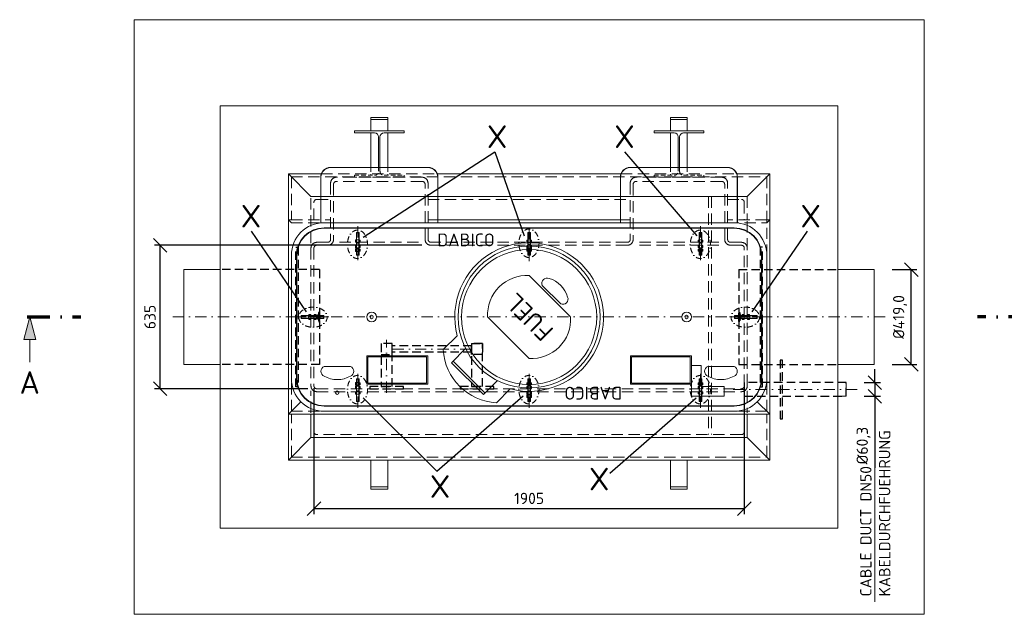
# Model space of a CAD drawing. Header units: millimetres. Extents: x -76904 to 25883, y -13890 to 20369.
# Tile 10 of 29: x -77 to 4281, y -13890 to -11259. Entities that reach past the tile are written whole.
import ezdxf
from ezdxf.enums import TextEntityAlignment as Align

# ---------------------------------------------------------------- set-up
doc = ezdxf.new("R2010")
doc.units = ezdxf.units.MM
doc.header["$MEASUREMENT"] = 0
for name, pattern in [('HIDDEN', [0.375, 0.25, -0.125]), ('STRICHPUNKT2', [0.5, 0.25, -0.125, 0, -0.125]), ('STRICHPUNKTX2', [2, 1, -0.5, 0, -0.5]), ('VERDECKT2', [0.1875, 0.125, -0.0625])]:
    doc.linetypes.add(name, pattern=pattern)
for name, color, linetype, lineweight in [('P------T2', 7, 'Continuous', 18), ('P------T7', 7, 'Continuous', 18), ('P-BS----Bem', 7, 'Continuous', 18), ('P-BS---Schnitt', 7, 'Continuous', 18), ('P-DERDUNG', 7, 'Continuous', 18), ('P-MS250', 190, 'Continuous', 35), ('P-SSLEIX', 7, 'STRICHPUNKT2', 18), ('Verz. Bandstahl 30x3_5mm auf Putz', 1, 'GRENZE2', 18), ('Verz. Bandstahl 30x3_5mm im Beton', 5, 'GRENZE1', 18)]:
    doc.layers.add(name, color=color, linetype=linetype, lineweight=lineweight)
doc.styles.get("Standard").update_dxf_attribs({"font": 'isocpeur.ttf'})
doc.linetypes.add('GRENZE1', pattern='A,6.35,-2.54,[133,ltypeshp.shx,S=2.54,R=0,X=-2.54,Y=0],-2.54,25.4', length=36.83)
doc.linetypes.add('GRENZE2', pattern='A,6.35,-2.54,[132,ltypeshp.shx,S=2.54,R=0,X=-2.54,Y=0],-2.54,25.4', length=36.83)
doc.dimstyles.new('Kopie von ISO-25', dxfattribs={"dimscale": 20, "dimtxt": 2.5, "dimasz": 3, "dimexe": 1.25, "dimexo": 0.625, "dimgap": 1, "dimtad": 1, "dimtxsty": 'Standard', "dimcen": 2.5, "dimadec": 0, "dimazin": 0, "dimtfac": 1, "dimtmove": 0, "dimatfit": 1, "dimfxl": 0, "dimarcsym": 0})

# ---------------------------------------------------------------- blocks, each defined once
blk = doc.blocks.new('_Oblique')
at = {"color": 0, "linetype": 'ByBlock', "lineweight": -2}
blk.add_line((-0.5, -0.5), (0.5, 0.5), dxfattribs=at)
blk = doc.blocks.new('*D125')
at = {"layer": 'Defpoints', "color": 0, "lineweight": 0, "transparency": 16777216}
for p in [(545.1, -12257), (1743.6, -12257), (1238.6, -12892)]:
    blk.add_point(p, dxfattribs=at)
at = {"layer": 'P-BS----Bem', "color": 0, "lineweight": -2, "transparency": 16777216}
for p, q in [((1703.6, -12257), (520.1, -12257)), ((545.1, -12892), (545.1, -12257)), ((1198.6, -12892), (520.1, -12892))]:
    blk.add_line(p, q, dxfattribs=at)
at = {"layer": 'P-BS----Bem', "color": 0, "lineweight": -2, "transparency": 16777216, "xscale": 60, "yscale": 60, "zscale": 60}
for p, rotation in [((545.1, -12257), 90), ((545.1, -12892), 270)]:
    blk.add_blockref('_Oblique', p, dxfattribs=dict(at, rotation=rotation))
at = {"layer": 'P-BS----Bem', "color": 0, "transparency": 16777216, "insert": (500.1, -12574.5), "char_height": 50, "attachment_point": 5, "rotation": 90}
blk.add_mtext('635', dxfattribs=at)
blk = doc.blocks.new('*D126')
at = {"layer": 'Defpoints', "color": 0, "lineweight": 0, "transparency": 16777216}
for p in [(1225.6, -12879), (3130.6, -12879), (3130.6, -13422.4)]:
    blk.add_point(p, dxfattribs=at)
at = {"layer": 'P-BS----Bem', "color": 0, "lineweight": -2, "transparency": 16777216}
for p, q in [((1225.6, -12889), (1225.6, -13447.4)), ((3130.6, -12889), (3130.6, -13447.4)), ((1225.6, -13422.4), (3130.6, -13422.4))]:
    blk.add_line(p, q, dxfattribs=at)
at = {"layer": 'P-BS----Bem', "color": 0, "lineweight": -2, "transparency": 16777216, "xscale": 60, "yscale": 60, "zscale": 60, "rotation": 180}
blk.add_blockref('_Oblique', (1225.6, -13422.4), dxfattribs=at)
at = {"layer": 'P-BS----Bem', "color": 0, "lineweight": -2, "transparency": 16777216, "xscale": 60, "yscale": 60, "zscale": 60}
blk.add_blockref('_Oblique', (3130.6, -13422.4), dxfattribs=at)
at = {"layer": 'P-BS----Bem', "color": 0, "transparency": 16777216, "insert": (2178.1, -13377.4), "char_height": 50, "attachment_point": 5}
blk.add_mtext('1905', dxfattribs=at)
blk = doc.blocks.new('*D140')
at = {"layer": 'Defpoints', "color": 0, "lineweight": 0, "transparency": 16777216}
for p in [(3705.6, -12365), (3869.5, -12365), (3705.6, -12784)]:
    blk.add_point(p, dxfattribs=at)
at = {"layer": 'P-BS----Bem', "color": 0, "lineweight": -2, "transparency": 16777216}
for p, q in [((3785.6, -12365), (3894.5, -12365)), ((3869.5, -12784), (3869.5, -12365)), ((3785.6, -12784), (3894.5, -12784))]:
    blk.add_line(p, q, dxfattribs=at)
at = {"layer": 'P-BS----Bem', "color": 0, "lineweight": -2, "transparency": 16777216, "xscale": 60, "yscale": 60, "zscale": 60}
for p, rotation in [((3869.5, -12365), 90), ((3869.5, -12784), 270)]:
    blk.add_blockref('_Oblique', p, dxfattribs=dict(at, rotation=rotation))
at = {"layer": 'P-BS----Bem', "color": 0, "transparency": 16777216, "insert": (3819.5, -12574.5), "char_height": 50, "attachment_point": 5, "rotation": 90}
blk.add_mtext('%%c419,0', dxfattribs=at)
blk = doc.blocks.new('*D141')
at = {"layer": 'Defpoints', "color": 0, "lineweight": 0, "transparency": 16777216}
for p in [(3580.6, -12864.9), (3708.4, -12864.9), (3580.6, -12925.2)]:
    blk.add_point(p, dxfattribs=at)
at = {"layer": 'P-BS----Bem', "color": 0, "lineweight": -2, "transparency": 16777216}
for p, q in [((3708.4, -12864.9), (3708.4, -12804.9)), ((3660.6, -12864.9), (3733.4, -12864.9)), ((3708.4, -12864.9), (3708.4, -12925.2)), ((3660.6, -12925.2), (3733.4, -12925.2)), ((3708.4, -12925.2), (3708.4, -13242.7))]:
    blk.add_line(p, q, dxfattribs=at)
at = {"layer": 'P-BS----Bem', "color": 0, "lineweight": -2, "transparency": 16777216, "xscale": 60, "yscale": 60, "zscale": 60}
for p, rotation in [((3708.4, -12864.9), 270), ((3708.4, -12925.2), 90)]:
    blk.add_blockref('_Oblique', p, dxfattribs=dict(at, rotation=rotation))
at = {"layer": 'P-BS----Bem', "color": 0, "transparency": 16777216, "insert": (3658.4, -13143.9), "char_height": 50, "attachment_point": 5, "rotation": 90}
blk.add_mtext('%%c60,3', dxfattribs=at)

msp = doc.modelspace()

# ---------------------------------------------------------------- hatches: boundary and pattern name
at = {"layer": 'P-BS---Schnitt', "linetype": 'Continuous', "lineweight": 18}
msp.add_hatch(color=0, dxfattribs=at).paths.add_polyline_path([(-31.377, -12574.515), (-58.172, -12674.515), (-4.582, -12674.515)])

# ---------------------------------------------------------------- linework, layer by layer
at = {"linetype": 'HIDDEN', "lineweight": 0, "ltscale": 80}
for p, q in [((1478.12, -11912.215), (1478.12, -11947.515)), ((1552.12, -11912.215), (1552.12, -11947.515)), ((2804.12, -11912.215), (2804.12, -11947.515)), ((2878.12, -11912.215), (2878.12, -11947.515))]:
    msp.add_line(p, q, dxfattribs=at)
at = {"lineweight": 0}
for p, q in [((1112.82, -11941.215), (1112.82, -12144.215)), ((3243.42, -11941.215), (3243.42, -12144.215)), ((1112.82, -12144.215), (1125.82, -12157.215)), ((1730.62, -12144.215), (2625.62, -12144.215)), ((3243.42, -12144.215), (3230.42, -12157.215)), ((650.62, -12365.015), (811.32, -12365.015)), ((650.62, -12365.015), (650.62, -12784.015)), ((3705.62, -12365.015), (3544.92, -12365.015)), ((3705.62, -12365.015), (3705.62, -12784.015)), ((2178.12, -12390.667), (2361.968, -12574.515)), ((1994.272, -12574.515), (2178.12, -12758.363)), ((1859.707, -12657.462), (1798.188, -12718.98)), ((1834.438, -12776.776), (1896.909, -12714.305)), ((650.62, -12784.015), (811.32, -12784.015)), ((1975.859, -12918.197), (1834.438, -12776.776)), ((1982.93, -12911.126), (1841.509, -12769.705)), ((3705.62, -12784.015), (3544.92, -12784.015)), ((1975.859, -12918.197), (2038.33, -12855.727)), ((2094.959, -12892.52), (2033.491, -12954.089)), ((1112.82, -13004.815), (1168.29, -12949.346)), ((3243.42, -13004.815), (3187.951, -12949.346)), ((1112.82, -13207.815), (1112.82, -13004.815)), ((3243.42, -13207.815), (3243.42, -13004.815))]:
    msp.add_line(p, q, dxfattribs=at)
at = {"linetype": 'HIDDEN', "lineweight": 0, "ltscale": 200}
for p, q in [((1125.82, -11954.215), (3230.42, -11954.215)), ((1125.82, -11954.215), (1125.82, -12144.215)), ((1258.396, -11941.215), (1771.844, -11941.215)), ((2584.396, -11941.215), (3097.844, -11941.215)), ((3230.42, -11954.215), (3230.42, -12302.215)), ((2972.62, -12041.015), (2972.62, -13095.015)), ((2985.62, -12041.015), (2985.62, -13095.015)), ((1125.82, -12144.215), (1299.62, -12144.215)), ((1125.82, -12157.215), (1299.62, -12157.215)), ((3230.42, -12144.215), (3056.62, -12144.215)), ((3056.62, -12157.215), (3230.42, -12157.215)), ((1688.919, -12244.015), (1327.559, -12244.015)), ((2667.321, -12244.015), (3028.681, -12244.015)), ((1688.919, -12257.015), (1327.559, -12257.015)), ((2667.321, -12257.015), (3028.681, -12257.015)), ((1125.82, -12991.815), (1125.82, -12846.815)), ((3230.42, -12991.815), (3230.42, -12846.815)), ((1212.62, -12998.752), (1212.62, -12901.64)), ((1125.82, -12991.815), (1270.82, -12991.815)), ((1125.82, -13194.815), (1125.82, -13004.815)), ((3230.42, -12991.815), (3085.42, -12991.815)), ((3230.42, -13194.815), (3230.42, -13004.815)), ((1125.82, -13194.815), (3230.42, -13194.815))]:
    msp.add_line(p, q, dxfattribs=at)
at = {"lineweight": 0}
for points in [[(430.32, -11258.715), (3925.92, -11258.715), (3925.92, -13890.315), (430.32, -13890.315)], [(811.32, -13509.315), (3544.92, -13509.315), (3544.92, -11639.715), (811.32, -11639.715)], [(1552.12, -11701.015), (1478.12, -11701.015), (1478.12, -11691.015), (1552.12, -11691.015)], [(2804.12, -11701.015), (2878.12, -11701.015), (2878.12, -11691.015), (2804.12, -11691.015)], [(1459.62, -12746.407), (1729.62, -12746.407), (1729.62, -12872.407), (1459.62, -12872.407)], [(1464.62, -12751.407), (1724.62, -12751.407), (1724.62, -12867.407), (1464.62, -12867.407)], [(2896.62, -12746.407), (2626.62, -12746.407), (2626.62, -12872.407), (2896.62, -12872.407)], [(2891.62, -12751.407), (2631.62, -12751.407), (2631.62, -12867.407), (2891.62, -12867.407)], [(2896.62, -12924.407), (2896.62, -12789.407), (2939.62, -12789.407), (2939.62, -12881.407), (3041.62, -12881.407), (3041.62, -12924.407)], [(1112.82, -13207.815), (3243.42, -13207.815), (3143.62, -13108.015), (1212.62, -13108.015)], [(1552.12, -13207.815), (1478.12, -13207.815), (1478.12, -13326.015), (1552.12, -13326.015)], [(2804.12, -13207.815), (2878.12, -13207.815), (2878.12, -13326.015), (2804.12, -13326.015)], [(1552.12, -13326.015), (1478.12, -13326.015), (1478.12, -13336.015), (1552.12, -13336.015)], [(2804.12, -13326.015), (2878.12, -13326.015), (2878.12, -13336.015), (2804.12, -13336.015)]]:
    msp.add_lwpolyline(points, close=True, dxfattribs=at)
for points in [[(1478.12, -11751.015), (1478.12, -11701.015), (1552.12, -11701.015), (1552.12, -11751.015)], [(2878.12, -11751.015), (2878.12, -11701.015), (2804.12, -11701.015), (2804.12, -11751.015)], [(1478.12, -11912.215), (1478.12, -11759.515)], [(1552.12, -11759.515), (1552.12, -11912.215)], [(2804.12, -11759.515), (2804.12, -11912.215)], [(2878.12, -11912.215), (2878.12, -11759.515)], [(3097.844, -11941.215), (3243.42, -11941.215), (3143.62, -12041.015), (1212.62, -12041.015), (1112.82, -11941.215), (1258.396, -11941.215)], [(1771.844, -11941.215), (2584.396, -11941.215)], [(3230.42, -12144.215), (3243.42, -12144.215), (3243.42, -13004.815), (1112.82, -13004.815), (1112.82, -12144.215), (1125.82, -12144.215)], [(3544.92, -12864.865), (3580.62, -12864.865), (3580.62, -12925.165), (3544.92, -12925.165)], [(3143.62, -13004.815), (3143.62, -13108.015), (1212.62, -13108.015), (1212.62, -13004.815)]]:
    msp.add_lwpolyline(points, dxfattribs=at)
for points in [[(1512.12, -11912.215), (1512.12, -11777.515, 0.41421356), (1494.12, -11759.515), (1405.12, -11759.515), (1405.12, -11751.015), (1625.12, -11751.015), (1625.12, -11759.515), (1536.12, -11759.515, 0.41421356), (1518.12, -11777.515), (1518.12, -11912.215)], [(2844.12, -11912.215), (2844.12, -11777.515, -0.41421356), (2862.12, -11759.515), (2951.12, -11759.515), (2951.12, -11751.015), (2731.12, -11751.015), (2731.12, -11759.515), (2820.12, -11759.515, -0.41421356), (2838.12, -11777.515), (2838.12, -11912.215)], [(1774.42, -12157.215), (1774.42, -11956.015, 0.41421356), (1730.62, -11912.215), (1299.62, -11912.215, 0.41421356), (1255.82, -11956.015), (1255.82, -12157.215)], [(1773.42, -12157.215), (1773.42, -11956.015, 0.41421356), (1730.62, -11913.215), (1299.62, -11913.215, 0.41421356), (1256.82, -11956.015), (1256.82, -12157.215)], [(3100.42, -12157.215), (3100.42, -11956.015, 0.41421356), (3056.62, -11912.215), (2625.62, -11912.215, 0.41421356), (2581.82, -11956.015), (2581.82, -12157.215)], [(3099.42, -12157.215), (3099.42, -11956.015, 0.41421356), (3056.62, -11913.215), (2625.62, -11913.215, 0.41421356), (2582.82, -11956.015), (2582.82, -12157.215)]]:
    msp.add_lwpolyline(points, format="xyb", dxfattribs=at)
at = {"linetype": 'HIDDEN', "lineweight": 0, "ltscale": 80}
for points in [[(1518.12, -11912.215), (1518.12, -11929.515, 0.41421356), (1536.12, -11947.515), (1625.12, -11947.515), (1625.12, -11956.015), (1405.12, -11956.015), (1405.12, -11947.515), (1494.12, -11947.515, 0.41421356), (1512.12, -11929.515), (1512.12, -11912.215)], [(2844.12, -11912.215), (2844.12, -11929.515, 0.41421356), (2862.12, -11947.515), (2951.12, -11947.515), (2951.12, -11956.015), (2731.12, -11956.015), (2731.12, -11947.515), (2820.12, -11947.515, 0.41421356), (2838.12, -11929.515), (2838.12, -11912.215)]]:
    msp.add_lwpolyline(points, format="xyb", dxfattribs=at)
at = {"linetype": 'HIDDEN', "lineweight": 0, "ltscale": 200}
for points in [[(3056.62, -12231.015), (3056.62, -11982.015, 0.41421356), (3030.62, -11956.015), (2651.62, -11956.015, 0.41421356), (2625.62, -11982.015), (2625.62, -12231.015, -0.41421356), (2612.62, -12244.015), (1743.62, -12244.015, -0.41421356), (1730.62, -12231.015), (1730.62, -11982.015, 0.41421356), (1704.62, -11956.015), (1325.62, -11956.015, 0.41421356), (1299.62, -11982.015), (1299.62, -12231.015, -0.41421356), (1286.62, -12244.015), (1238.62, -12244.015, 0.41421356), (1212.62, -12270.015), (1212.62, -12879.015, 0.41421356), (1238.62, -12905.015), (3117.62, -12905.015, 0.41421356), (3143.62, -12879.015), (3143.62, -12270.015, 0.41421356), (3117.62, -12244.015), (3069.62, -12244.015)], [(3043.62, -12231.015), (3043.62, -11987.4, 0.41421356), (3030.62, -11974.4), (2651.62, -11974.4, 0.41421356), (2638.62, -11987.4), (2638.62, -12231.015, -0.41421356), (2612.62, -12257.015), (1743.62, -12257.015, -0.41421356), (1717.62, -12231.015), (1717.62, -11987.4, 0.41421356), (1704.62, -11974.4), (1325.62, -11974.4, 0.41421356), (1312.62, -11987.4), (1312.62, -12231.015, -0.41421356), (1286.62, -12257.015), (1238.62, -12257.015, 0.41421356), (1225.62, -12270.015), (1225.62, -12879.015, 0.41421356), (1238.62, -12892.015), (3117.62, -12892.015, 0.41421356), (3130.62, -12879.015), (3130.62, -12270.015, 0.41421356), (3117.62, -12257.015), (3069.62, -12257.015)], [(1225.62, -12144.215), (1225.62, -12067.015, -0.41421356), (1238.62, -12054.015), (1299.62, -12054.015)], [(3056.62, -12054.015), (3117.62, -12054.015, -0.41421356), (3130.62, -12067.015), (3130.62, -12144.215)], [(3130.62, -13004.815), (3130.62, -13082.015, -0.41421356), (3117.62, -13095.015), (1238.62, -13095.015, -0.41421356), (1225.62, -13082.015), (1225.62, -13004.815)]]:
    msp.add_lwpolyline(points, format="xyb", dxfattribs=at)
for points in [[(1212.62, -12248.264), (1212.62, -12041.015), (1299.62, -12041.015)], [(1730.62, -12041.015), (2625.62, -12041.015)], [(1730.62, -12054.015), (2625.62, -12054.015)], [(3056.62, -12041.015), (3143.62, -12041.015), (3143.62, -12144.215)], [(3143.62, -12150.787), (3143.62, -12998.928)]]:
    msp.add_lwpolyline(points, dxfattribs=at)
at = {"lineweight": 0}
for points in [[(1125.82, -12302.215), (1125.82, -12574.515), (1125.82, -12846.815, 0.41421356), (1270.82, -12991.815), (3085.42, -12991.815, 0.41421356), (3230.42, -12846.815), (3230.42, -12574.515), (3230.42, -12302.215, 0.41421356), (3085.42, -12157.215), (1270.82, -12157.215, 0.41421356)], [(1270.82, -12969.407), (3085.42, -12969.407, 0.41421356), (3208.012, -12846.815), (3208.012, -12302.215, 0.41421356), (3085.42, -12179.623), (1270.82, -12179.623, 0.41421356), (1148.228, -12302.215), (1148.228, -12846.815, 0.41421356)], [(1150.228, -12846.815, 0.41421356), (1270.82, -12967.407), (3085.42, -12967.407, 0.41421356), (3206.012, -12846.815), (3206.012, -12302.215, 0.41421356), (3085.42, -12181.623), (1270.82, -12181.623, 0.41421356), (1150.228, -12302.215)], [(2318.127, -12516.532, 0.6744186), (2348.533, -12486.127, 0.25862069), (2266.508, -12404.102, 0.6744186), (2236.103, -12434.508)], [(1271.12, -12793.407, 0.6744186), (1271.12, -12836.407, 0.25862069), (1387.12, -12836.407, 0.6744186), (1387.12, -12793.407)], [(3085.12, -12793.407, -0.6744186), (3085.12, -12836.407, -0.25862069), (2969.12, -12836.407, -0.6744186), (2969.12, -12793.407)]]:
    msp.add_lwpolyline(points, format="xyb", close=True, dxfattribs=at)
for centre, radius in [((2178.12, -12574.515), 314.04), ((2178.12, -12574.515), 299.04), ((1481.12, -12574.515), 21.5), ((1481.12, -12574.515), 7.5), ((2875.12, -12574.515), 21.5), ((2875.12, -12574.515), 7.5), ((1329.12, -12909.407), 7.5)]:
    msp.add_circle(centre, radius, dxfattribs=at)
at = {"linetype": 'HIDDEN', "lineweight": 0, "ltscale": 200}
for radius in [26, 13]:
    msp.add_arc((3069.62, -12231.015), radius, 180, 270, dxfattribs=at)
at = {"lineweight": 0}
for centre, radius, start, end in [((2178.12, -12574.515), 329.04, 255.310101, 194.60108), ((2168.708, -12565.103), 174.69, 86.911553, 183.088447), ((2187.532, -12583.927), 174.69, 266.911553, 3.088447), ((2047.17, -12704.988), 249.374, 183.216572, 266.878046)]:
    msp.add_arc(centre, radius, start, end, dxfattribs=at)
at = {"layer": 'P------T7', "color": 0, "linetype": 'Continuous', "lineweight": 25}
for p, q in [((1442.959, -12221.908), (2026.748, -11843.004)), ((2026.748, -11843.004), (2156.568, -12215.083)), ((2600.908, -11843.004), (2919.693, -12215.083)), ((948.002, -12194.891), (1191.957, -12551.594)), ((3408.238, -12194.891), (3164.283, -12551.594)), ((1443.009, -12932.163), (1769.625, -13257.344)), ((1769.625, -13257.344), (2151.918, -12924.089)), ((2535.789, -13265.456), (2918.083, -12932.2))]:
    msp.add_line(p, q, dxfattribs=at)
at = {"layer": 'P-BS----Bem', "color": 0}
msp.add_line((3708.442, -13242.665), (3708.442, -13835.646), dxfattribs=at)
at = {"layer": 'P-BS---Schnitt', "color": 0, "linetype": 'STRICHPUNKTX2', "lineweight": 70, "ltscale": 100}
for p, q in [((-43.473, -12574.515), (193.891, -12574.515)), ((4399.713, -12574.515), (4162.349, -12574.515))]:
    msp.add_line(p, q, dxfattribs=at)
at = {"layer": 'P-BS---Schnitt', "color": 0, "linetype": 'Continuous', "lineweight": 18}
msp.add_line((-31.377, -12774.515), (-31.377, -12674.515), dxfattribs=at)
msp.add_lwpolyline([(-58.172, -12674.515), (-4.582, -12674.515), (-31.377, -12574.515), (-58.172, -12674.515)], dxfattribs=at)
at = {"layer": 'P-DERDUNG', "color": 7, "ltscale": 200}
for p, q in [((1413.399, -12201.715), (1414.599, -12200.515)), ((1413.399, -12201.715), (1413.399, -12299.315)), ((1413.399, -12201.715), (1425.399, -12201.715)), ((1424.199, -12200.515), (1414.599, -12200.515)), ((1424.199, -12200.515), (1425.399, -12201.715)), ((1425.399, -12299.315), (1425.399, -12201.715)), ((2172.051, -12201.715), (2173.251, -12200.515)), ((2172.051, -12299.315), (2172.051, -12201.715)), ((2172.051, -12201.715), (2184.051, -12201.715)), ((2182.851, -12200.515), (2173.251, -12200.515)), ((2182.851, -12200.515), (2184.051, -12201.715)), ((2184.051, -12201.715), (2184.051, -12299.315)), ((2932.041, -12200.515), (2930.841, -12201.715)), ((2930.841, -12299.315), (2930.841, -12201.715)), ((2942.841, -12201.715), (2930.841, -12201.715)), ((2932.041, -12200.515), (2941.641, -12200.515)), ((2942.841, -12201.715), (2941.641, -12200.515)), ((2942.841, -12201.715), (2942.841, -12299.315)), ((1427.208, -12233.242), (1411.59, -12233.242)), ((1411.59, -12244.015), (1427.208, -12244.015)), ((1414.193, -12243.294), (1414.193, -12233.964)), ((1424.605, -12243.294), (1424.605, -12233.964)), ((2185.86, -12233.242), (2170.242, -12233.242)), ((2170.242, -12244.015), (2185.86, -12244.015)), ((2172.845, -12243.294), (2172.845, -12233.964)), ((2183.257, -12243.294), (2183.257, -12233.964)), ((2929.032, -12233.242), (2944.65, -12233.242)), ((2944.65, -12244.015), (2929.032, -12244.015)), ((2931.635, -12243.294), (2931.635, -12233.964)), ((2942.047, -12243.294), (2942.047, -12233.964)), ((1411.59, -12257.015), (1427.208, -12257.015)), ((1427.208, -12267.788), (1411.59, -12267.788)), ((1411.59, -12273.252), (1427.208, -12273.252)), ((1427.208, -12284.025), (1411.59, -12284.025)), ((1414.193, -12257.737), (1414.193, -12267.067)), ((1414.193, -12273.973), (1414.193, -12283.303)), ((1424.605, -12257.737), (1424.605, -12267.067)), ((1424.605, -12273.973), (1424.605, -12283.304)), ((2170.242, -12257.015), (2185.86, -12257.015)), ((2185.86, -12267.788), (2170.242, -12267.788)), ((2170.242, -12272.406), (2185.86, -12272.406)), ((2185.86, -12283.179), (2170.242, -12283.179)), ((2172.845, -12257.737), (2172.845, -12267.067)), ((2172.845, -12273.128), (2172.845, -12282.458)), ((2183.257, -12257.737), (2183.257, -12267.067)), ((2183.257, -12273.128), (2183.257, -12282.458)), ((2944.65, -12257.015), (2929.032, -12257.015)), ((2929.032, -12267.788), (2944.65, -12267.788)), ((2944.65, -12273.252), (2929.032, -12273.252)), ((2929.032, -12284.025), (2944.65, -12284.025)), ((2931.635, -12257.737), (2931.635, -12267.067)), ((2931.635, -12273.973), (2931.635, -12283.304)), ((2942.047, -12257.737), (2942.047, -12267.067)), ((2942.047, -12273.973), (2942.047, -12283.303)), ((1413.399, -12299.315), (1425.399, -12299.315)), ((1413.399, -12299.315), (1414.599, -12300.515)), ((1424.199, -12300.515), (1414.599, -12300.515)), ((1424.199, -12300.515), (1425.399, -12299.315)), ((2172.051, -12299.315), (2184.051, -12299.315)), ((2172.051, -12299.315), (2173.251, -12300.515)), ((2182.851, -12300.515), (2173.251, -12300.515)), ((2182.851, -12300.515), (2184.051, -12299.315)), ((2942.841, -12299.315), (2930.841, -12299.315)), ((2932.041, -12300.515), (2930.841, -12299.315)), ((2932.041, -12300.515), (2941.641, -12300.515)), ((2942.841, -12299.315), (2941.641, -12300.515)), ((1169.12, -12569.715), (1170.32, -12568.515)), ((1169.12, -12569.715), (1169.12, -12579.315)), ((1170.32, -12580.515), (1169.12, -12579.315)), ((1267.92, -12568.515), (1170.32, -12568.515)), ((1170.32, -12580.515), (1170.32, -12568.515)), ((1170.32, -12580.515), (1267.92, -12580.515)), ((1201.847, -12566.706), (1201.847, -12582.324)), ((1211.899, -12569.309), (1202.569, -12569.309)), ((1211.899, -12579.721), (1202.569, -12579.721)), ((1212.62, -12582.324), (1212.62, -12566.706)), ((1225.62, -12582.324), (1225.62, -12566.706)), ((1226.341, -12569.309), (1235.672, -12569.309)), ((1226.341, -12579.721), (1235.671, -12579.721)), ((1236.393, -12566.706), (1236.393, -12582.324)), ((1241.857, -12582.324), (1241.857, -12566.706)), ((1242.578, -12569.309), (1251.909, -12569.309)), ((1242.578, -12579.721), (1251.908, -12579.721)), ((1252.63, -12566.706), (1252.63, -12582.324)), ((1267.92, -12580.515), (1267.92, -12568.515)), ((1269.12, -12569.715), (1267.92, -12568.515)), ((1267.92, -12580.515), (1269.12, -12579.315)), ((1269.12, -12569.715), (1269.12, -12579.315)), ((3087.12, -12569.715), (3088.32, -12568.515)), ((3087.12, -12569.715), (3087.12, -12579.315)), ((3088.32, -12580.515), (3087.12, -12579.315)), ((3088.32, -12568.515), (3185.92, -12568.515)), ((3088.32, -12580.515), (3088.32, -12568.515)), ((3185.92, -12580.515), (3088.32, -12580.515)), ((3103.61, -12566.706), (3103.61, -12582.324)), ((3113.662, -12569.309), (3104.332, -12569.309)), ((3113.662, -12579.721), (3104.332, -12579.721)), ((3114.383, -12582.324), (3114.383, -12566.706)), ((3119.847, -12566.706), (3119.847, -12582.324)), ((3129.899, -12569.309), (3120.568, -12569.309)), ((3129.899, -12579.721), (3120.569, -12579.721)), ((3130.62, -12582.324), (3130.62, -12566.706)), ((3143.62, -12582.324), (3143.62, -12566.706)), ((3144.341, -12569.309), (3153.671, -12569.309)), ((3144.341, -12579.721), (3153.671, -12579.721)), ((3154.393, -12566.706), (3154.393, -12582.324)), ((3185.92, -12580.515), (3185.92, -12568.515)), ((3187.12, -12569.715), (3185.92, -12568.515)), ((3185.92, -12580.515), (3187.12, -12579.315)), ((3187.12, -12569.715), (3187.12, -12579.315)), ((1413.399, -12849.715), (1414.599, -12848.515)), ((1413.399, -12947.315), (1413.399, -12849.715)), ((1413.399, -12849.715), (1425.399, -12849.715)), ((1424.199, -12848.515), (1414.599, -12848.515)), ((1424.199, -12848.515), (1425.399, -12849.715)), ((1425.399, -12849.715), (1425.399, -12947.315)), ((2172.051, -12849.715), (2173.251, -12848.515)), ((2172.051, -12947.315), (2172.051, -12849.715)), ((2172.051, -12849.715), (2184.051, -12849.715)), ((2182.851, -12848.515), (2173.251, -12848.515)), ((2182.851, -12848.515), (2184.051, -12849.715)), ((2184.051, -12849.715), (2184.051, -12947.315)), ((2932.041, -12848.515), (2930.841, -12849.715)), ((2930.841, -12849.715), (2930.841, -12947.315)), ((2942.841, -12849.715), (2930.841, -12849.715)), ((2932.041, -12848.515), (2941.641, -12848.515)), ((2942.841, -12849.715), (2941.641, -12848.515)), ((2942.841, -12947.315), (2942.841, -12849.715)), ((1427.208, -12865.005), (1411.59, -12865.005)), ((1411.59, -12875.778), (1427.208, -12875.778)), ((1427.208, -12881.242), (1411.59, -12881.242)), ((1411.59, -12892.015), (1427.208, -12892.015)), ((1414.193, -12875.057), (1414.193, -12865.727)), ((1414.193, -12891.294), (1414.193, -12881.964)), ((1424.605, -12875.057), (1424.605, -12865.727)), ((1424.605, -12891.294), (1424.605, -12881.963)), ((2185.86, -12865.005), (2170.242, -12865.005)), ((2170.242, -12875.778), (2185.86, -12875.778)), ((2185.86, -12881.242), (2170.242, -12881.242)), ((2170.242, -12892.015), (2185.86, -12892.015)), ((2172.845, -12875.057), (2172.845, -12865.727)), ((2172.845, -12891.294), (2172.845, -12881.964)), ((2183.257, -12875.057), (2183.257, -12865.727)), ((2183.257, -12891.294), (2183.257, -12881.963)), ((2929.032, -12865.005), (2944.65, -12865.005)), ((2944.65, -12875.778), (2929.032, -12875.778)), ((2929.032, -12881.242), (2944.65, -12881.242)), ((2944.65, -12892.015), (2929.032, -12892.015)), ((2931.635, -12875.057), (2931.635, -12865.727)), ((2931.635, -12891.294), (2931.635, -12881.963)), ((2942.047, -12875.057), (2942.047, -12865.727)), ((2942.047, -12891.294), (2942.047, -12881.964)), ((1411.59, -12905.015), (1427.208, -12905.015)), ((1427.208, -12915.788), (1411.59, -12915.788)), ((1414.193, -12905.736), (1414.193, -12915.066)), ((1424.605, -12905.736), (1424.605, -12915.067)), ((2170.242, -12905.015), (2185.86, -12905.015)), ((2185.86, -12915.788), (2170.242, -12915.788)), ((2170.242, -12920.406), (2185.86, -12920.406)), ((2185.86, -12931.179), (2170.242, -12931.179)), ((2172.845, -12905.736), (2172.845, -12915.066)), ((2172.845, -12921.127), (2172.845, -12930.457)), ((2183.257, -12905.736), (2183.257, -12915.067)), ((2183.257, -12921.127), (2183.257, -12930.458)), ((2944.65, -12905.015), (2929.032, -12905.015)), ((2929.032, -12915.788), (2944.65, -12915.788)), ((2931.635, -12905.736), (2931.635, -12915.067)), ((2942.047, -12905.736), (2942.047, -12915.066)), ((1413.399, -12947.315), (1425.399, -12947.315)), ((1413.399, -12947.315), (1414.599, -12948.515)), ((1424.199, -12948.515), (1414.599, -12948.515)), ((1424.199, -12948.515), (1425.399, -12947.315)), ((2172.051, -12947.315), (2184.051, -12947.315)), ((2172.051, -12947.315), (2173.251, -12948.515)), ((2182.851, -12948.515), (2173.251, -12948.515)), ((2182.851, -12948.515), (2184.051, -12947.315)), ((2942.841, -12947.315), (2930.841, -12947.315)), ((2932.041, -12948.515), (2930.841, -12947.315)), ((2932.041, -12948.515), (2941.641, -12948.515)), ((2942.841, -12947.315), (2941.641, -12948.515))]:
    msp.add_line(p, q, dxfattribs=at)
at = {"layer": 'P-DERDUNG', "color": 7, "linetype": 'HIDDEN', "ltscale": 10}
for p, q in [((1414.599, -12299.315), (1414.599, -12200.515)), ((1424.199, -12200.515), (1424.199, -12299.315)), ((2173.251, -12201.715), (2173.251, -12300.515)), ((2182.851, -12300.515), (2182.851, -12201.715)), ((2932.041, -12200.515), (2932.041, -12299.315)), ((2941.641, -12299.315), (2941.641, -12200.515)), ((1169.12, -12569.715), (1267.92, -12569.715)), ((1267.92, -12579.315), (1169.12, -12579.315)), ((3187.12, -12569.715), (3088.32, -12569.715)), ((3088.32, -12579.315), (3187.12, -12579.315)), ((1414.599, -12849.715), (1414.599, -12948.515)), ((1424.199, -12948.515), (1424.199, -12849.715)), ((2173.251, -12849.715), (2173.251, -12948.515)), ((2182.851, -12948.515), (2182.851, -12849.715)), ((2932.041, -12948.515), (2932.041, -12849.715)), ((2941.641, -12849.715), (2941.641, -12948.515))]:
    msp.add_line(p, q, dxfattribs=at)
at = {"layer": 'P-DERDUNG', "color": 7, "ltscale": 200}
for points in [[(1408.987, -12233.964), (1408.987, -12243.294)], [(1429.811, -12243.294), (1429.811, -12233.964)], [(2167.639, -12233.964), (2167.639, -12243.294)], [(2188.463, -12243.294), (2188.463, -12233.964)], [(2926.429, -12243.294), (2926.429, -12233.964)], [(2947.253, -12233.964), (2947.253, -12243.294)], [(1408.987, -12267.067), (1408.987, -12257.737)], [(1408.987, -12283.304), (1408.987, -12273.973)], [(1429.811, -12257.737), (1429.811, -12267.067)], [(1429.811, -12273.973), (1429.811, -12283.304)], [(2167.639, -12267.067), (2167.639, -12257.737)], [(2167.639, -12282.458), (2167.639, -12273.128)], [(2188.463, -12257.737), (2188.463, -12267.067)], [(2188.463, -12273.128), (2188.463, -12282.458)], [(2926.429, -12257.737), (2926.429, -12267.067)], [(2926.429, -12273.973), (2926.429, -12283.304)], [(2947.253, -12267.067), (2947.253, -12257.737)], [(2947.253, -12283.304), (2947.253, -12273.973)], [(1211.899, -12564.103), (1202.569, -12564.103)], [(1202.569, -12584.927), (1211.899, -12584.927)], [(1226.341, -12564.103), (1235.672, -12564.103)], [(1235.672, -12584.927), (1226.341, -12584.927)], [(1242.578, -12564.103), (1251.909, -12564.103)], [(1251.909, -12584.927), (1242.578, -12584.927)], [(3113.662, -12564.103), (3104.332, -12564.103)], [(3104.332, -12584.927), (3113.662, -12584.927)], [(3129.899, -12564.103), (3120.568, -12564.103)], [(3120.568, -12584.927), (3129.899, -12584.927)], [(3144.341, -12564.103), (3153.671, -12564.103)], [(3153.671, -12584.927), (3144.341, -12584.927)], [(1408.987, -12865.727), (1408.987, -12875.057)], [(1408.987, -12881.963), (1408.987, -12891.294)], [(1429.811, -12875.057), (1429.811, -12865.727)], [(1429.811, -12891.294), (1429.811, -12881.963)], [(2167.639, -12865.727), (2167.639, -12875.057)], [(2167.639, -12881.963), (2167.639, -12891.294)], [(2188.463, -12875.057), (2188.463, -12865.727)], [(2188.463, -12891.294), (2188.463, -12881.963)], [(2926.429, -12875.057), (2926.429, -12865.727)], [(2926.429, -12891.294), (2926.429, -12881.963)], [(2947.253, -12865.727), (2947.253, -12875.057)], [(2947.253, -12881.963), (2947.253, -12891.294)], [(1408.987, -12915.067), (1408.987, -12905.736)], [(1429.811, -12905.736), (1429.811, -12915.067)], [(2167.639, -12915.067), (2167.639, -12905.736)], [(2167.639, -12930.458), (2167.639, -12921.127)], [(2188.463, -12905.736), (2188.463, -12915.067)], [(2188.463, -12921.127), (2188.463, -12930.458)], [(2926.429, -12905.736), (2926.429, -12915.067)], [(2947.253, -12915.067), (2947.253, -12905.736)]]:
    msp.add_lwpolyline(points, dxfattribs=at)
for centre, radius, start, end in [((1411.59, -12238.3), 5.057, 59.02009, 120.9799), ((1411.59, -12238.958), 5.057, 239.0201, 300.9799), ((1419.399, -12252.388), 19.146, 74.22175, 105.7782), ((1419.399, -12224.869), 19.146, 254.2218, 285.7783), ((1427.208, -12238.3), 5.057, 59.02008, 120.9799), ((1427.208, -12238.958), 5.057, 239.0201, 300.9799), ((2170.242, -12238.3), 5.057, 59.02009, 120.9799), ((2170.242, -12238.958), 5.057, 239.0201, 300.9799), ((2178.051, -12252.388), 19.146, 74.22175, 105.7782), ((2178.051, -12224.869), 19.146, 254.2218, 285.7783), ((2185.86, -12238.3), 5.057, 59.02008, 120.9799), ((2185.86, -12238.958), 5.057, 239.0201, 300.9799), ((2929.032, -12238.3), 5.057, 59.0201, 120.97992), ((2929.032, -12238.958), 5.057, 239.0201, 300.9799), ((2936.841, -12252.388), 19.146, 74.2218, 105.77825), ((2936.841, -12224.869), 19.146, 254.2217, 285.7782), ((2944.65, -12238.3), 5.057, 59.0201, 120.97991), ((2944.65, -12238.958), 5.057, 239.0201, 300.9799), ((1411.59, -12262.072), 5.057, 59.0201, 120.9799), ((1411.59, -12262.731), 5.057, 239.0201, 300.97991), ((1411.59, -12278.309), 5.057, 59.0201, 120.9799), ((1411.59, -12278.968), 5.057, 239.0201, 300.97991), ((1419.399, -12276.161), 19.146, 74.2217, 105.7782), ((1419.399, -12248.642), 19.146, 254.2218, 285.77825), ((1419.399, -12292.398), 19.146, 74.2217, 105.7782), ((1419.399, -12264.879), 19.146, 254.2218, 285.77825), ((1427.208, -12262.072), 5.057, 59.0201, 120.9799), ((1427.208, -12262.731), 5.057, 239.0201, 300.97992), ((1427.208, -12278.309), 5.057, 59.0201, 120.9799), ((1427.208, -12278.968), 5.057, 239.0201, 300.97992), ((2170.242, -12262.072), 5.057, 59.0201, 120.9799), ((2170.242, -12262.731), 5.057, 239.0201, 300.97991), ((2170.242, -12277.463), 5.057, 59.0201, 120.9799), ((2170.242, -12278.122), 5.057, 239.0201, 300.97991), ((2178.051, -12276.161), 19.146, 74.2217, 105.7782), ((2178.051, -12248.642), 19.146, 254.2218, 285.77825), ((2178.051, -12291.552), 19.146, 74.2217, 105.7782), ((2178.051, -12264.033), 19.146, 254.2218, 285.77825), ((2185.86, -12262.072), 5.057, 59.0201, 120.9799), ((2185.86, -12262.731), 5.057, 239.0201, 300.97992), ((2185.86, -12277.463), 5.057, 59.0201, 120.9799), ((2185.86, -12278.122), 5.057, 239.0201, 300.97992), ((2929.032, -12262.072), 5.057, 59.0201, 120.9799), ((2929.032, -12262.731), 5.057, 239.02008, 300.9799), ((2929.032, -12278.309), 5.057, 59.0201, 120.9799), ((2929.032, -12278.968), 5.057, 239.02008, 300.9799), ((2936.841, -12276.161), 19.146, 74.2218, 105.7783), ((2936.841, -12248.642), 19.146, 254.22175, 285.7782), ((2936.841, -12292.398), 19.146, 74.2218, 105.7783), ((2936.841, -12264.879), 19.146, 254.22175, 285.7782), ((2944.65, -12262.072), 5.057, 59.0201, 120.9799), ((2944.65, -12262.731), 5.057, 239.02009, 300.9799), ((2944.65, -12278.309), 5.057, 59.0201, 120.9799), ((2944.65, -12278.968), 5.057, 239.02009, 300.9799), ((1206.904, -12566.706), 5.057, 149.02008, 210.9799), ((1220.993, -12574.515), 19.146, 164.22175, 195.7782), ((1206.904, -12582.324), 5.057, 149.02009, 210.9799), ((1207.563, -12566.706), 5.057, 329.0201, 30.9799), ((1193.474, -12574.515), 19.146, 344.2218, 15.7783), ((1207.563, -12582.324), 5.057, 329.0201, 30.9799), ((1230.677, -12566.706), 5.057, 149.0201, 210.9799), ((1244.766, -12574.515), 19.146, 164.2217, 195.7782), ((1230.677, -12582.324), 5.057, 149.0201, 210.9799), ((1231.336, -12566.706), 5.057, 329.0201, 30.97992), ((1231.336, -12582.324), 5.057, 329.0201, 30.97991), ((1217.247, -12574.515), 19.146, 344.2218, 15.77825), ((1246.914, -12566.706), 5.057, 149.0201, 210.9799), ((1261.003, -12574.515), 19.146, 164.2217, 195.7782), ((1246.914, -12582.324), 5.057, 149.0201, 210.9799), ((1247.573, -12566.706), 5.057, 329.0201, 30.97992), ((1233.484, -12574.515), 19.146, 344.2218, 15.77825), ((1247.573, -12582.324), 5.057, 329.0201, 30.97991), ((3108.667, -12566.706), 5.057, 149.02008, 210.9799), ((3122.756, -12574.515), 19.146, 164.22175, 195.7782), ((3108.667, -12582.324), 5.057, 149.02009, 210.9799), ((3109.326, -12566.706), 5.057, 329.0201, 30.9799), ((3095.237, -12574.515), 19.146, 344.2218, 15.7783), ((3109.326, -12582.324), 5.057, 329.0201, 30.9799), ((3124.904, -12566.706), 5.057, 149.02008, 210.9799), ((3138.993, -12574.515), 19.146, 164.22175, 195.7782), ((3124.904, -12582.324), 5.057, 149.02009, 210.9799), ((3125.563, -12566.706), 5.057, 329.0201, 30.9799), ((3125.563, -12582.324), 5.057, 329.0201, 30.9799), ((3111.474, -12574.515), 19.146, 344.2218, 15.7783), ((3148.677, -12566.706), 5.057, 149.0201, 210.9799), ((3162.766, -12574.515), 19.146, 164.2217, 195.7782), ((3148.677, -12582.324), 5.057, 149.0201, 210.9799), ((3149.336, -12566.706), 5.057, 329.0201, 30.97992), ((3135.247, -12574.515), 19.146, 344.2218, 15.77825), ((3149.336, -12582.324), 5.057, 329.0201, 30.97991), ((1411.59, -12870.062), 5.057, 59.02009, 120.9799), ((1411.59, -12870.721), 5.057, 239.0201, 300.9799), ((1411.59, -12886.299), 5.057, 59.02009, 120.9799), ((1411.59, -12886.958), 5.057, 239.0201, 300.9799), ((1419.399, -12884.151), 19.146, 74.22175, 105.7782), ((1419.399, -12856.632), 19.146, 254.2218, 285.7783), ((1419.399, -12900.388), 19.146, 74.22175, 105.7782), ((1419.399, -12872.869), 19.146, 254.2218, 285.7783), ((1427.208, -12870.062), 5.057, 59.02008, 120.9799), ((1427.208, -12870.721), 5.057, 239.0201, 300.9799), ((1427.208, -12886.299), 5.057, 59.02008, 120.9799), ((1427.208, -12886.958), 5.057, 239.0201, 300.9799), ((2170.242, -12870.062), 5.057, 59.02009, 120.9799), ((2170.242, -12870.721), 5.057, 239.0201, 300.9799), ((2170.242, -12886.299), 5.057, 59.02009, 120.9799), ((2170.242, -12886.958), 5.057, 239.0201, 300.9799), ((2178.051, -12884.151), 19.146, 74.22175, 105.7782), ((2178.051, -12856.632), 19.146, 254.2218, 285.7783), ((2178.051, -12900.388), 19.146, 74.22175, 105.7782), ((2178.051, -12872.869), 19.146, 254.2218, 285.7783), ((2185.86, -12870.062), 5.057, 59.02008, 120.9799), ((2185.86, -12870.721), 5.057, 239.0201, 300.9799), ((2185.86, -12886.299), 5.057, 59.02008, 120.9799), ((2185.86, -12886.958), 5.057, 239.0201, 300.9799), ((2929.032, -12870.062), 5.057, 59.0201, 120.97992), ((2929.032, -12870.721), 5.057, 239.0201, 300.9799), ((2929.032, -12886.299), 5.057, 59.0201, 120.97992), ((2929.032, -12886.958), 5.057, 239.0201, 300.9799), ((2936.841, -12884.151), 19.146, 74.2218, 105.77825), ((2936.841, -12856.632), 19.146, 254.2217, 285.7782), ((2936.841, -12900.388), 19.146, 74.2218, 105.77825), ((2936.841, -12872.869), 19.146, 254.2217, 285.7782), ((2944.65, -12870.062), 5.057, 59.0201, 120.97991), ((2944.65, -12870.721), 5.057, 239.0201, 300.9799), ((2944.65, -12886.299), 5.057, 59.0201, 120.97991), ((2944.65, -12886.958), 5.057, 239.0201, 300.9799), ((1411.59, -12910.072), 5.057, 59.0201, 120.9799), ((1411.59, -12910.731), 5.057, 239.0201, 300.97991), ((1419.399, -12924.161), 19.146, 74.2217, 105.7782), ((1419.399, -12896.642), 19.146, 254.2218, 285.77825), ((1427.208, -12910.072), 5.057, 59.0201, 120.9799), ((1427.208, -12910.731), 5.057, 239.0201, 300.97992), ((2170.242, -12910.072), 5.057, 59.0201, 120.9799), ((2170.242, -12910.731), 5.057, 239.0201, 300.97991), ((2170.242, -12925.463), 5.057, 59.0201, 120.9799), ((2170.242, -12926.122), 5.057, 239.0201, 300.97991), ((2178.051, -12924.161), 19.146, 74.2217, 105.7782), ((2178.051, -12896.642), 19.146, 254.2218, 285.77825), ((2178.051, -12939.552), 19.146, 74.2217, 105.7782), ((2178.051, -12912.033), 19.146, 254.2218, 285.77825), ((2185.86, -12910.072), 5.057, 59.0201, 120.9799), ((2185.86, -12910.731), 5.057, 239.0201, 300.97992), ((2185.86, -12925.463), 5.057, 59.0201, 120.9799), ((2185.86, -12926.122), 5.057, 239.0201, 300.97992), ((2929.032, -12910.072), 5.057, 59.0201, 120.9799), ((2929.032, -12910.731), 5.057, 239.02008, 300.9799), ((2936.841, -12924.161), 19.146, 74.2218, 105.7783), ((2936.841, -12896.642), 19.146, 254.22175, 285.7782), ((2944.65, -12910.072), 5.057, 59.0201, 120.9799), ((2944.65, -12910.731), 5.057, 239.02009, 300.9799)]:
    msp.add_arc(centre, radius, start, end, dxfattribs=at)
at = {"layer": 'P-MS250', "color": 0, "linetype": 'VERDECKT2', "lineweight": 25, "ltscale": 300}
for p, q in [((1250.62, -12365.015), (811.32, -12365.015)), ((1250.62, -12365.015), (1250.62, -12784.015)), ((3105.62, -12365.015), (3544.92, -12365.015)), ((3105.62, -12365.015), (3105.62, -12784.015)), ((1923.325, -12702.025), (1571.625, -12702.025)), ((1923.325, -12730.305), (1571.625, -12730.305)), ((1250.62, -12784.015), (811.32, -12784.015)), ((3105.62, -12784.015), (3544.92, -12784.015))]:
    msp.add_line(p, q, dxfattribs=at)
for points in [[(1155.62, -12884.015), (1145.62, -12884.015), (1145.62, -12265.015), (1155.62, -12265.015)], [(3200.62, -12884.015), (3210.62, -12884.015), (3210.62, -12265.015), (3200.62, -12265.015)], [(1245.62, -12594.515), (1250.62, -12594.515), (1250.62, -12554.515), (1245.62, -12554.515)], [(3110.62, -12594.515), (3105.62, -12594.515), (3105.62, -12554.515), (3110.62, -12554.515)], [(3110.62, -12594.515), (3105.62, -12594.515), (3105.62, -12554.515), (3110.62, -12554.515)], [(1523.325, -12740.315), (1571.625, -12740.315), (1571.625, -12692.015), (1523.325, -12692.015)], [(1523.325, -12882.015), (1571.625, -12882.015), (1571.625, -12692.015), (1523.325, -12692.015)], [(1971.625, -12740.315), (1923.325, -12740.315), (1923.325, -12692.015), (1971.625, -12692.015)], [(1923.325, -12882.015), (1971.625, -12882.015), (1971.625, -12692.015), (1923.325, -12692.015)], [(3289.27, -13025.165), (3299.27, -13025.165), (3299.27, -12764.865), (3289.27, -12764.865)], [(1472.475, -12892.015), (1622.475, -12892.015), (1622.475, -12882.015), (1472.475, -12882.015)], [(1872.475, -12892.015), (2022.475, -12892.015), (2022.475, -12882.015), (1872.475, -12882.015)], [(3130.62, -12925.165), (3580.62, -12925.165), (3580.62, -12864.865), (3130.62, -12864.865)]]:
    msp.add_lwpolyline(points, close=True, dxfattribs=at)
at = {"layer": 'P-SSLEIX', "color": 7, "linetype": 'STRICHPUNKT2', "ltscale": 200}
for p, q in [((1419.399, -12173.052), (1419.399, -12327.374)), ((2178.051, -12327.978), (2178.051, -12173.656)), ((2936.841, -12173.052), (2936.841, -12327.374)), ((600.62, -12574.515), (3755.62, -12574.515)), ((1141.657, -12574.515), (1295.979, -12574.515)), ((3214.583, -12574.515), (3060.261, -12574.515)), ((1547.475, -12909.642), (1547.475, -12675.59)), ((1923.325, -12716.165), (1571.625, -12716.165)), ((1419.399, -12975.978), (1419.399, -12821.656)), ((2178.051, -12975.978), (2178.051, -12821.656)), ((2936.841, -12975.978), (2936.841, -12821.656)), ((3630.62, -12895.015), (3080.62, -12895.015))]:
    msp.add_line(p, q, dxfattribs=at)
at = {"layer": 'P-SSLEIX', "color": 7, "linetype": 'STRICHPUNKT2', "ltscale": 100, "extrusion": (0, 0, -1)}
for centre, major_axis in [((1418.564, -12252.83), (0, 63.003)), ((2936.005, -12252.83), (0, 63.003)), ((1221.435, -12575.351), (-63.003, 0))]:
    msp.add_ellipse(centre, major_axis=major_axis, ratio=0.7079223, dxfattribs=at)
at = {"layer": 'P-SSLEIX', "color": 7, "linetype": 'STRICHPUNKT2', "ltscale": 100}
for centre, major_axis in [((2177.284, -12248.201), (0, -63.003)), ((3134.806, -12575.351), (63.003, 0)), ((1418.564, -12896.201), (0, -63.003)), ((2177.284, -12896.201), (0, -63.003)), ((2936.005, -12896.201), (0, -63.003))]:
    msp.add_ellipse(centre, major_axis=major_axis, ratio=0.7079223, dxfattribs=at)
at = {"layer": 'Verz. Bandstahl 30x3_5mm auf Putz', "color": 1, "lineweight": 0, "ltscale": 3}
for p, q in [((1246.29, -12574.515), (1225.62, -12574.515)), ((3109.951, -12574.515), (3130.62, -12574.515))]:
    msp.add_line(p, q, dxfattribs=at)
at = {"layer": 'Verz. Bandstahl 30x3_5mm im Beton', "lineweight": 0}
for p, q in [((2166.006, -12270.392), (2190.234, -12270.392)), ((2166.006, -12918.392), (2190.234, -12918.392))]:
    msp.add_line(p, q, dxfattribs=at)

# ---------------------------------------------------------------- texts
at = {"color": 1, "lineweight": 0, "insert": (1771.329, -12205.022), "char_height": 56.42092, "attachment_point": 1}
msp.add_mtext_dynamic_manual_height_columns('{\\C256;DABICO}', width=156.46452, gutter_width=12.5, heights=[0], dxfattribs=at)
at = {"color": 1, "lineweight": 0}
for s, insert, char_height, attachment_point, rotation in [('{\\C256;FUEL}', (2178.12, -12574.515), 80, 5, 135), ('{\\C256;DABICO}', (2589.152, -12939.795), 56.42092, 1, 180)]:
    msp.add_mtext_dynamic_manual_height_columns(s, width=156.46452, gutter_width=12.5, heights=[0], dxfattribs=dict(at, insert=insert, char_height=char_height, attachment_point=attachment_point, rotation=rotation))
at = {"layer": 'P------T2', "color": 7, "insert": (3643.453, -13811.361), "char_height": 50, "width": 696.44099, "attachment_point": 1, "rotation": 90}
msp.add_mtext('{\\C256;CABLE DUCT DN50\\PKABELDURCHFUEHRUNG}', dxfattribs=at)
at = {"layer": 'P------T7', "color": 0, "linetype": 'Continuous', "lineweight": 25}
msp.add_text('A', height=100, dxfattribs=at).set_placement((-77.094, -12864.421), align=Align.MIDDLE_LEFT)
at = {"layer": 'P------T7', "color": 0, "char_height": 100, "attachment_point": 1}
for insert in [(1991.498, -11726.287), (2555.053, -11726.287), (902.148, -12078.174), (3379.212, -12078.174), (2443.248, -13241.666), (1738.744, -13274.749)]:
    msp.add_mtext('X', dxfattribs=dict(at, insert=insert))

# ---------------------------------------------------------------- dimensions: what is measured, and where the dimension line sits
at = {"layer": 'P-BS----Bem', "color": 0}
dim = msp.add_linear_dim(base=(545.144, -12257.015), p1=(1238.62, -12892.015), p2=(1743.62, -12257.015), angle=90, dimstyle='Kopie von ISO-25', override={"dimexo": 2, "dimblk1": 'Oblique', "dimblk2": 'Oblique', "dimsah": 1}, dxfattribs=at)
dim.commit()
dim.dimension.update_dxf_attribs({"geometry": '*D125', "text_midpoint": (500.144, -12574.515)})
dim = msp.add_linear_dim(base=(3869.531, -12365.015), p1=(3705.62, -12784.015), p2=(3705.62, -12365.015), angle=90, text='%%c419,0', dimstyle='Kopie von ISO-25', override={"dimexo": 4, "dimblk1": 'Oblique', "dimblk2": 'Oblique', "dimsah": 1}, dxfattribs=at)
dim.commit()
dim.dimension.update_dxf_attribs({"geometry": '*D140', "text_midpoint": (3819.531, -12574.515)})
dim = msp.add_linear_dim(base=(3708.442, -12864.865), p1=(3580.62, -12925.165), p2=(3580.62, -12864.865), angle=90, text='%%c60,3', dimstyle='Kopie von ISO-25', override={"dimexo": 4, "dimblk1": 'Oblique', "dimblk2": 'Oblique', "dimsah": 1}, dxfattribs=at)
dim.commit()
dim.dimension.update_dxf_attribs({"geometry": '*D141', "text_midpoint": (3708.442, -13143.915), "dimtype": 160})
dim = msp.add_linear_dim(base=(3130.62, -13422.424), p1=(1225.62, -12879.015), p2=(3130.62, -12879.015), dimstyle='Kopie von ISO-25', override={"dimexo": 0.5, "dimblk1": 'Oblique', "dimblk2": 'Oblique', "dimsah": 1}, dxfattribs=at)
dim.commit()
dim.dimension.update_dxf_attribs({"geometry": '*D126', "text_midpoint": (2178.12, -13377.424)})

doc.saveas('drawing.dxf')
